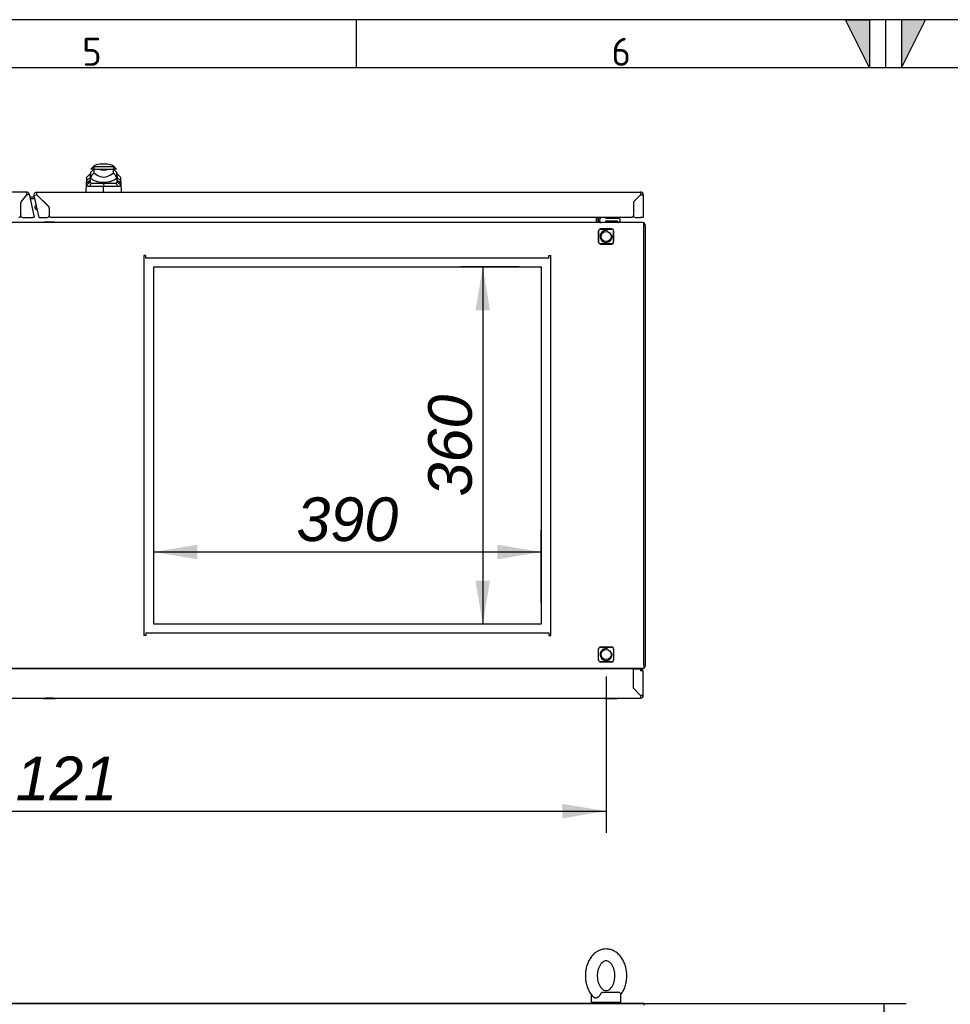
# Paper-space layout 'Layout1' of a CAD drawing. Extents: x 100 to 6593, y 169 to 4601.
# Tile 5 of 8: x 2475 to 3412, y 3610 to 4601. Entities that reach past the tile are written whole.
import ezdxf
from ezdxf.lldxf.tags import DXFTag

# ---------------------------------------------------------------- set-up
doc = ezdxf.new("R2010")
doc.units = 0
doc.header["$LTSCALE"] = 16
doc.layers.get('0').update_dxf_attribs({"linetype": 'CONTINUOUS'})
for name, color, linetype in [('_TRANSLATION', 7, 'CONTINUOUS'), ('AE00121_01', 7, 'CONTINUOUS'), ('AE00198_03', 7, 'CONTINUOUS'), ('AE00219_03', 7, 'CONTINUOUS'), ('AE00500_10', 7, 'CONTINUOUS'), ('AE00701_03', 7, 'CONTINUOUS'), ('AE00715_01', 7, 'CONTINUOUS'), ('AE00992_10', 7, 'CONTINUOUS'), ('C0000000_06_GOMM', 7, 'CONTINUOUS'), ('DEFAULT', 7, 'CONTINUOUS'), ('DV5__TRANSLATION', 7, 'CONTINUOUS'), ('F0000000_02', 7, 'CONTINUOUS'), ('F0000000_08', 7, 'CONTINUOUS'), ('F0000000_12', 7, 'CONTINUOUS'), ('F0000000_47', 7, 'CONTINUOUS'), ('F0000000_48', 7, 'CONTINUOUS'), ('F0000000_87', 7, 'CONTINUOUS'), ('F0000000_89', 7, 'CONTINUOUS'), ('F0000000_91', 7, 'CONTINUOUS'), ('F0000001_37', 7, 'CONTINUOUS')]:
    doc.layers.add(name, color=color, linetype=linetype)
doc.styles.add('SEACAD_ARIAL', font='arial.ttf')
doc.styles.add('SEACAD_ARIALI', font='ariali.ttf')
tags = doc.linetypes.add('CENTER2', pattern=[28.575, 19.05, -3.175, 3.175, -3.175]).pattern_tags.tags
tags[10:11] = [DXFTag(74, 4), DXFTag(75, 0), DXFTag(340, '0'), DXFTag(46, 0.0), DXFTag(50, 0.0), DXFTag(44, 0.0), DXFTag(45, 0.0)]
tags[8:9] = [DXFTag(74, 4), DXFTag(75, 0), DXFTag(340, '0'), DXFTag(46, 0.0), DXFTag(50, 0.0), DXFTag(44, 0.0), DXFTag(45, 0.0)]
tags[6:7] = [DXFTag(74, 4), DXFTag(75, 0), DXFTag(340, '0'), DXFTag(46, 0.0), DXFTag(50, 0.0), DXFTag(44, 0.0), DXFTag(45, 0.0)]
tags[4:5] = [DXFTag(74, 4), DXFTag(75, 0), DXFTag(340, '0'), DXFTag(46, 0.0), DXFTag(50, 0.0), DXFTag(44, 0.0), DXFTag(45, 0.0)]
doc.dimstyles.new('ISO', dxfattribs={"dimtxt": 16.5, "dimasz": 16.5, "dimexe": 8.25, "dimexo": 8.25, "dimgap": 4.125, "dimtad": 1, "dimdec": 1, "dimtxsty": 'SEACAD_ARIAL', "dimblk1": '_SE_FILLED', "dimblk2": '_SE_FILLED', "dimsah": 1, "dimcen": 8.25, "dimazin": 3, "dimtfac": 0.7, "dimtdec": 3, "dimtmove": 0, "dimatfit": 3})

# ---------------------------------------------------------------- blocks, each defined once
blk = doc.blocks.new('DMBLK183')
at = {"layer": '_TRANSLATION', "linetype": 'CONTINUOUS'}
for points in [[(1988.26, 3797.09), (1988.26, 3811.76), (1944.26, 3804.42)], [(3021.26, 3797.09), (3065.26, 3804.42), (3021.26, 3811.76)]]:
    blk.add_hatch(color=7, dxfattribs=at).paths.add_polyline_path(points)
at = {"layer": '_TRANSLATION', "color": 7, "linetype": 'CONTINUOUS'}
for p, q in [((1944.26, 3940.12), (1944.26, 3782.42)), ((3065.26, 3940.12), (3065.26, 3782.42)), ((1944.26, 3804.42), (3065.26, 3804.42))]:
    blk.add_line(p, q, dxfattribs=at)
at = {"layer": '_TRANSLATION', "color": 7, "linetype": 'CONTINUOUS', "style": 'SEACAD_ARIALI'}
blk.add_text('1121', height=44, dxfattribs=at).set_placement((2436.32, 3815.42))
blk = doc.blocks.new('_SE_FILLED')
at = {"color": 0}
blk.add_line((0, 0), (-1, 0), dxfattribs=at)
blk.add_solid([(0, 0), (-1, -0.1665), (-1, 0.1665), (0, 0)], dxfattribs=at)
blk = doc.blocks.new('DMBLK196')
at = {"layer": '_TRANSLATION', "linetype": 'CONTINUOUS'}
for points in [[(3352.79, 3566.63), (3345.46, 3610.63), (3338.13, 3566.63)], [(3352.79, 1854.63), (3338.13, 1854.63), (3345.46, 1810.63)]]:
    blk.add_hatch(color=7, dxfattribs=at).paths.add_polyline_path(points)
at = {"layer": '_TRANSLATION', "color": 7, "linetype": 'CONTINUOUS'}
for p, q in [((2416.76, 3610.63), (3367.46, 3610.63)), ((3345.46, 1810.63), (3345.46, 3610.63)), ((3246.46, 2801.07), (3246.46, 2620.18)), ((3334.46, 2620.18), (3334.46, 2801.07)), ((3125.26, 1810.63), (3367.46, 1810.63))]:
    blk.add_line(p, q, dxfattribs=at)
for centre, start, end in [((3290.46, 2801.07), 0, 180), ((3290.46, 2620.18), 180, 0)]:
    blk.add_arc(centre, 44, start, end, dxfattribs=at)
at = {"layer": '_TRANSLATION', "color": 7, "linetype": 'CONTINUOUS', "style": 'SEACAD_ARIALI'}
blk.add_text('1800', height=44, rotation=90, dxfattribs=at).set_placement((3312.46, 2642.18))
blk = doc.blocks.new('DMBLK200')
at = {"layer": '_TRANSLATION', "linetype": 'CONTINUOUS'}
for points in [[(2933.71, 4308.62), (2948.37, 4308.62), (2941.04, 4352.62)], [(2933.71, 4036.62), (2941.04, 3992.62), (2948.37, 4036.62)]]:
    blk.add_hatch(color=7, dxfattribs=at).paths.add_polyline_path(points)
at = {"layer": '_TRANSLATION', "color": 7, "linetype": 'CONTINUOUS'}
for p, q in [((2977.76, 4352.62), (2919.04, 4352.62)), ((2941.04, 4352.62), (2941.04, 3992.62)), ((2977.76, 3992.62), (2919.04, 3992.62))]:
    blk.add_line(p, q, dxfattribs=at)
at = {"layer": '_TRANSLATION', "color": 7, "linetype": 'CONTINUOUS', "style": 'SEACAD_ARIALI'}
blk.add_text('360', height=44, rotation=90, dxfattribs=at).set_placement((2930.04, 4121.29))
blk = doc.blocks.new('DMBLK201')
at = {"layer": '_TRANSLATION', "linetype": 'CONTINUOUS'}
for points in [[(2653.76, 4072.7), (2609.76, 4065.36), (2653.76, 4058.03)], [(2955.76, 4072.7), (2955.76, 4058.03), (2999.76, 4065.36)]]:
    blk.add_hatch(color=7, dxfattribs=at).paths.add_polyline_path(points)
at = {"layer": '_TRANSLATION', "color": 7, "linetype": 'CONTINUOUS'}
for p, q in [((2609.76, 4014.62), (2609.76, 4087.36)), ((2999.76, 4014.62), (2999.76, 4087.36)), ((2999.76, 4065.36), (2609.76, 4065.36))]:
    blk.add_line(p, q, dxfattribs=at)
at = {"layer": '_TRANSLATION', "color": 7, "linetype": 'CONTINUOUS', "style": 'SEACAD_ARIALI'}
blk.add_text('390', height=44, dxfattribs=at).set_placement((2753.43, 4076.36))

psp = doc.layouts.get("Layout1")

# ---------------------------------------------------------------- hatches: boundary and pattern name
at = {"linetype": 'CONTINUOUS'}
for points in [[(3330.46, 4601.42), (3306.23, 4601.42), (3330.46, 4552.95)], [(3362.77, 4601.42), (3362.77, 4552.95), (3387, 4601.42)]]:
    psp.add_hatch(color=7, dxfattribs=at).paths.add_polyline_path(points)

# ---------------------------------------------------------------- linework, layer by layer
at = {"color": 7, "linetype": 'CONTINUOUS'}
for p, q in [((6593.47, 4601.42), (99.75, 4601.42)), ((2813.55, 4601.42), (2813.55, 4552.95)), ((3346.61, 4601.42), (3346.61, 4552.95))]:
    psp.add_line(p, q, dxfattribs=at)
for points in [[(3330.46, 4601.42), (3330.46, 4552.95), (3306.23, 4601.42), (3330.46, 4601.42)], [(3362.77, 4601.42), (3362.77, 4552.95), (3387, 4601.42), (3362.77, 4601.42)]]:
    psp.add_lwpolyline(points, dxfattribs=at)
at = {"layer": 'AE00121_01', "color": 7, "linetype": 'CONTINUOUS'}
for radius, start, end in [(2.4, 109.95748, 275.04252), (2.2, 110.63983, 274.36017)]:
    psp.add_arc((2492.26, 4412.62), radius, start, end, dxfattribs=at)
at = {"layer": 'AE00198_03', "color": 7, "linetype": 'CONTINUOUS'}
for p, q in [((3076.01, 4402.32), (3065.51, 4402.32)), ((3065.51, 4402.32), (3065.51, 4401.62)), ((3067.76, 4398.42), (3067.76, 4397.62)), ((3068.37, 4397.62), (3068.37, 4398.42)), ((3073.15, 4397.62), (3073.15, 4398.42)), ((3073.76, 4397.62), (3073.76, 4398.42)), ((3076.01, 4401.62), (3076.01, 4402.32))]:
    psp.add_line(p, q, dxfattribs=at)
at = {"layer": 'AE00219_03', "color": 7, "linetype": 'CONTINUOUS'}
for p, q in [((2498.76, 3918.12), (2498.76, 3917.92)), ((2498.76, 3917.92), (2510.76, 3917.92)), ((2510.76, 3917.92), (2510.76, 3918.12)), ((3064.76, 3918.12), (3064.76, 3917.92)), ((3064.76, 3917.92), (3076.76, 3917.92)), ((3076.76, 3917.92), (3076.76, 3918.12))]:
    psp.add_line(p, q, dxfattribs=at)
at = {"layer": 'AE00500_10', "color": 7, "linetype": 'CONTINUOUS'}
for p, q in [((2499.34, 4397.62), (2499.35, 4397.62)), ((2499.34, 4397.62), (2499.34, 4397.12)), ((2502.03, 4397.62), (2499.35, 4397.62)), ((2502.03, 4397.62), (2502.08, 4397.62)), ((2507.44, 4397.62), (2502.08, 4397.62)), ((2507.44, 4397.62), (2507.49, 4397.62)), ((2510.17, 4397.62), (2507.49, 4397.62)), ((2510.18, 4397.62), (2510.17, 4397.62)), ((2510.18, 4397.12), (2510.18, 4397.62)), ((3066.06, 4397.12), (3066.06, 4397.62)), ((3066.06, 4397.62), (3066.09, 4397.62)), ((3070.74, 4397.62), (3066.09, 4397.62)), ((3070.74, 4397.62), (3070.79, 4397.62)), ((3075.44, 4397.62), (3070.79, 4397.62)), ((3075.44, 4397.62), (3075.46, 4397.62)), ((3075.46, 4397.62), (3075.46, 4397.12)), ((2499.34, 3948.12), (2499.34, 3947.62)), ((2510.18, 3947.62), (2510.18, 3948.12)), ((3066.06, 3947.62), (3066.06, 3948.12)), ((3075.46, 3948.12), (3075.46, 3947.62))]:
    psp.add_line(p, q, dxfattribs=at)
at = {"layer": 'AE00701_03', "color": 7, "linetype": 'CONTINUOUS'}
psp.add_line((3095.03, 4420.16), (3095.07, 4420.16), dxfattribs=at)
at = {"layer": 'AE00715_01', "color": 7, "linetype": 'CONTINUOUS'}
for p, q in [((3059.75, 4397.12), (3057.26, 4399.6)), ((3059.25, 3947.62), (3059.75, 3948.12)), ((3050.26, 3619.13), (3050.26, 3612.13)), ((3061.96, 3622.13), (3077.26, 3622.13)), ((3080.26, 3612.13), (3080.26, 3619.13)), ((3050.26, 3612.13), (3080.26, 3612.13))]:
    psp.add_line(p, q, dxfattribs=at)
for centre, radius, start, end in [((3065.26, 4383.12), 15, 109.96171, 111.03947), ((3065.26, 3962.12), 15, 248.96053, 255.16488), ((3053.26, 3619.13), 3, 167.51036, 180), ((3077.26, 3619.13), 3, 0, 90)]:
    psp.add_arc(centre, radius, start, end, dxfattribs=at)
for points, knots in [([(3065.26, 3665.63), (3064.35, 3665.59), (3062.41, 3665.5), (3059.08, 3664.59), (3055.67, 3662.82), (3052.55, 3660.3), (3049.82, 3657.1), (3047.57, 3653.29), (3045.86, 3648.99), (3044.76, 3644.33), (3044.31, 3639.47), (3044.53, 3634.58), (3045.42, 3629.8), (3046.96, 3625.26), (3049.14, 3621.2), (3051.2, 3618.34), (3052.51, 3617.24), (3052.82, 3616.99)], [0, 0, 0, 0, 0.044381, 0.111738, 0.179192, 0.247774, 0.318032, 0.389867, 0.46275, 0.536123, 0.609649, 0.683331, 0.757272, 0.831577, 0.906318, 0.981266, 1, 1, 1, 1]), ([(3080.18, 3619.65), (3080.92, 3620.6), (3082.41, 3622.97), (3084.2, 3626.9), (3085.5, 3631.48), (3086.14, 3636.29), (3086.13, 3641.19), (3085.45, 3646.02), (3084.1, 3650.64), (3082.11, 3654.9), (3079.52, 3658.65), (3076.39, 3661.73), (3072.85, 3663.98), (3069.01, 3665.38), (3066.62, 3665.55), (3065.26, 3665.63)], [0.062023, 0.062023, 0.062023, 0.062023, 0.1231072, 0.1957373, 0.269014, 0.3425027, 0.4161307, 0.4899893, 0.5641728, 0.6387849, 0.713731, 0.7884372, 0.8619797, 0.9334923, 1, 1, 1, 1]), ([(3065.26, 3653.63), (3065.51, 3653.62), (3066.19, 3653.58), (3067.49, 3653.18), (3069.21, 3652.02), (3070.92, 3650.11), (3072.41, 3647.46), (3073.5, 3644.33), (3074.1, 3640.86), (3074.16, 3637.25), (3073.69, 3633.73), (3072.72, 3630.52), (3071.35, 3627.81), (3069.73, 3625.74), (3068.04, 3624.38), (3066.42, 3623.69), (3064.92, 3623.55), (3063.35, 3623.93), (3061.67, 3624.95), (3060, 3626.63), (3058.48, 3629.02), (3057.27, 3632.04), (3056.54, 3635.44), (3056.32, 3639.03), (3056.65, 3642.59), (3057.5, 3645.9), (3058.77, 3648.77), (3060.34, 3651.03), (3062.02, 3652.57), (3063.73, 3653.48), (3064.67, 3653.58), (3065.26, 3653.63)], [0, 0, 0, 0, 0.0167, 0.054176, 0.08804, 0.12429, 0.159162, 0.193798, 0.22847, 0.263235, 0.297979, 0.332496, 0.366686, 0.400643, 0.434741, 0.469967, 0.508671, 0.547705, 0.581965, 0.61477, 0.649771, 0.684426, 0.719069, 0.753816, 0.788581, 0.823176, 0.857456, 0.891448, 0.925455, 0.960214, 1, 1, 1, 1]), ([(3058.95, 3619.13), (3058.71, 3618.68), (3058.43, 3618.26), (3057.76, 3617.52), (3057.39, 3617.21), (3056.81, 3616.83), (3056.61, 3616.71), (3056.22, 3616.52), (3056.02, 3616.44), (3055.62, 3616.31), (3055.42, 3616.26), (3055.03, 3616.19), (3054.84, 3616.18), (3054.47, 3616.18), (3054.29, 3616.19), (3053.94, 3616.26), (3053.77, 3616.31), (3053.45, 3616.44), (3053.29, 3616.52), (3053.01, 3616.7), (3052.88, 3616.81), (3052.76, 3616.93)], [0, 0, 0, 0, 0.125, 0.125, 0.25, 0.25, 0.3125, 0.3125, 0.375, 0.375, 0.4375, 0.4375, 0.5, 0.5, 0.5625, 0.5625, 0.625, 0.625, 0.6875, 0.6875, 0.7462707, 0.7462707, 0.7462707, 0.7462707]), ([(3058.95, 3619.13), (3059.15, 3619.5), (3059.38, 3619.87), (3059.75, 3620.41), (3059.88, 3620.58), (3060.13, 3620.9), (3060.26, 3621.06), (3060.52, 3621.34), (3060.65, 3621.47), (3060.91, 3621.7), (3061.04, 3621.8), (3061.3, 3621.96), (3061.43, 3622.02), (3061.69, 3622.11), (3061.83, 3622.13), (3061.96, 3622.13)], [0, 0, 0, 0, 0.25, 0.25, 0.375, 0.375, 0.5, 0.5, 0.625, 0.625, 0.75, 0.75, 0.875, 0.875, 1, 1, 1, 1])]:
    psp.add_open_spline(points, degree=3, knots=knots, dxfattribs=at)
at = {"layer": 'AE00992_10', "color": 7, "linetype": 'CONTINUOUS'}
for p, q in [((2548.73, 4453.37), (2546.23, 4450.87)), ((2549.28, 4453.37), (2548.73, 4453.37)), ((2569.18, 4453.37), (2549.28, 4453.37)), ((2549.28, 4453.37), (2549.28, 4450.87)), ((2563.11, 4455.87), (2555.34, 4455.87)), ((2569.18, 4453.37), (2569.18, 4450.87)), ((2569.73, 4453.37), (2569.18, 4453.37)), ((2572.23, 4450.87), (2569.73, 4453.37)), ((2542.15, 4439.64), (2542.26, 4442.92)), ((2545.72, 4442.38), (2542.15, 4439.64)), ((2545.84, 4446.37), (2542.26, 4442.92)), ((2545.72, 4442.38), (2545.62, 4439.37)), ((2545.73, 4442.62), (2545.72, 4442.38)), ((2545.73, 4446.26), (2545.73, 4442.62)), ((2546.38, 4442.62), (2545.73, 4442.62)), ((2549.28, 4450.87), (2546.23, 4450.87)), ((2549.38, 4450.87), (2546.38, 4447.87)), ((2546.38, 4442.63), (2546.38, 4447.87)), ((2546.38, 4441.71), (2546.38, 4442.63)), ((2549.38, 4450.87), (2549.28, 4450.87)), ((2549.38, 4450.87), (2554.23, 4450.87)), ((2549.38, 4450.87), (2549.38, 4447.3)), ((2549.38, 4447.3), (2552.63, 4445.01)), ((2554.17, 4450.87), (2559.23, 4450.87)), ((2554.23, 4450.86), (2554.23, 4450.87)), ((2559.23, 4450.87), (2564.23, 4450.87)), ((2564.23, 4450.87), (2569.08, 4450.87)), ((2564.23, 4450.87), (2564.23, 4450.86)), ((2565.82, 4445.01), (2569.08, 4447.3)), ((2569.08, 4447.3), (2569.08, 4450.87)), ((2572.08, 4447.87), (2569.08, 4450.87)), ((2569.18, 4450.87), (2569.08, 4450.87)), ((2572.23, 4450.87), (2569.18, 4450.87)), ((2572.08, 4447.87), (2572.08, 4442.63)), ((2572.08, 4442.63), (2572.08, 4441.71)), ((2572.73, 4442.62), (2572.08, 4442.62)), ((2576.21, 4442.92), (2572.64, 4446.37)), ((2572.73, 4443.38), (2572.73, 4446.29)), ((2572.73, 4443.38), (2572.73, 4443.33)), ((2572.73, 4443.33), (2572.73, 4442.62)), ((2572.75, 4442.38), (2572.73, 4443.33)), ((2572.86, 4439.37), (2572.75, 4442.38)), ((2576.33, 4439.64), (2572.75, 4442.38)), ((2576.21, 4442.92), (2576.33, 4439.64)), ((2541.74, 4427.87), (2542.04, 4436.63)), ((2542.04, 4436.63), (2542.15, 4439.64)), ((2545.62, 4439.37), (2542.04, 4436.63)), ((2542.17, 4435.15), (2542.04, 4436.63)), ((2545.7, 4437.87), (2542.17, 4435.15)), ((2547.41, 4436.87), (2544.33, 4433.47)), ((2545.62, 4439.37), (2545.7, 4437.87)), ((2547.41, 4436.87), (2559.25, 4436.87)), ((2559.24, 4428.17), (2559.24, 4433.42)), ((2559.25, 4436.87), (2571.07, 4436.87)), ((2559.25, 4436.87), (2559.31, 4433.42)), ((2559.31, 4433.42), (2559.25, 4433.42)), ((2574.15, 4433.47), (2571.07, 4436.87)), ((2572.78, 4437.87), (2572.86, 4439.37)), ((2576.31, 4435.15), (2572.78, 4437.87)), ((2576.43, 4436.63), (2572.86, 4439.37)), ((2576.43, 4436.63), (2576.31, 4435.15)), ((2576.33, 4439.64), (2576.43, 4436.63)), ((2576.43, 4436.63), (2576.74, 4427.87))]:
    psp.add_line(p, q, dxfattribs=at)
for centre, radius, start, end in [((2555.34, 4445.87), 10, 90, 131.40962), ((2563.11, 4445.87), 10, 48.59038, 90), ((2559.2, 4529.81), 85.1, 260.95265, 261.22318), ((2568.07, 4431.99), 24.16, 140.68004, 153.86836), ((2559.23, 4454.76), 11.77, 235.92812, 304.07188), ((2559.23, 4466.04), 15.98, 251.77022, 288.22978), ((2550.39, 4431.99), 24.16, 26.13129, 39.32031), ((2559.2, 4529.81), 85.1, 278.72858, 279.10286), ((2547.9, 3132.49), 1300.98, 89.5005, 90.15719), ((2557.2, 4455.08), 17.2, 231.0215, 249.30932), ((2559.23, 4467.77), 29.9, 254.26409, 285.73591), ((2559.23, 4464.81), 27.16, 262.77113, 277.22887), ((2570.57, 3136.07), 1297.4, 89.84206, 90.49723), ((2561.26, 4455.08), 17.2, 290.69068, 308.9785)]:
    psp.add_arc(centre, radius, start, end, dxfattribs=at)
for major_axis, start_param, end_param in [((-19.01, 0), 1.130234, 1.390066), ((19.01, 0), 4.893119, 5.152951)]:
    psp.add_ellipse((2559.23, 4451.86), major_axis=major_axis, ratio=0.7484, start_param=start_param, end_param=end_param, dxfattribs=at)
for points, knots in [([(2544.33, 4433.47), (2544.27, 4433.46), (2544.16, 4433.46), (2544, 4433.47), (2543.84, 4433.49), (2543.7, 4433.51), (2543.55, 4433.54), (2543.42, 4433.57), (2543.29, 4433.62), (2543.17, 4433.67), (2543.06, 4433.73), (2542.95, 4433.79), (2542.82, 4433.88), (2542.68, 4434.01), (2542.53, 4434.19), (2542.41, 4434.39), (2542.31, 4434.62), (2542.23, 4434.87), (2542.19, 4435.05), (2542.17, 4435.15)], [0, 0, 0, 0, 0.047639, 0.094955, 0.141973, 0.188715, 0.235205, 0.281467, 0.327527, 0.373409, 0.419137, 0.464738, 0.510238, 0.596012, 0.679847, 0.761943, 0.842515, 0.921788, 1, 1, 1, 1]), ([(2545.7, 4437.87), (2545.71, 4437.83), (2545.73, 4437.75), (2545.77, 4437.64), (2545.82, 4437.54), (2545.87, 4437.45), (2545.93, 4437.37), (2546, 4437.29), (2546.08, 4437.22), (2546.16, 4437.15), (2546.26, 4437.1), (2546.35, 4437.05), (2546.46, 4437), (2546.57, 4436.97), (2546.69, 4436.94), (2546.82, 4436.91), (2546.96, 4436.89), (2547.1, 4436.88), (2547.25, 4436.87), (2547.36, 4436.87), (2547.41, 4436.87)], [0, 0, 0, 0, 0.053914, 0.107599, 0.161137, 0.214608, 0.268092, 0.321672, 0.375427, 0.429438, 0.483783, 0.538539, 0.593782, 0.649586, 0.706021, 0.763157, 0.821061, 0.879795, 0.939422, 1, 1, 1, 1]), ([(2571.07, 4436.87), (2571.13, 4436.87), (2571.24, 4436.87), (2571.41, 4436.88), (2571.57, 4436.9), (2571.72, 4436.92), (2571.86, 4436.95), (2571.99, 4436.99), (2572.11, 4437.04), (2572.22, 4437.1), (2572.32, 4437.16), (2572.42, 4437.23), (2572.5, 4437.32), (2572.58, 4437.41), (2572.64, 4437.51), (2572.69, 4437.62), (2572.74, 4437.74), (2572.76, 4437.82), (2572.78, 4437.87)], [0, 0, 0, 0, 0.068178, 0.135149, 0.200997, 0.26581, 0.329681, 0.392706, 0.454986, 0.516625, 0.57773, 0.638412, 0.698782, 0.758957, 0.81905, 0.879178, 0.939456, 1, 1, 1, 1]), ([(2576.31, 4435.15), (2576.3, 4435.09), (2576.28, 4434.99), (2576.24, 4434.85), (2576.2, 4434.71), (2576.15, 4434.58), (2576.09, 4434.46), (2576.03, 4434.34), (2575.96, 4434.23), (2575.89, 4434.13), (2575.81, 4434.03), (2575.72, 4433.94), (2575.6, 4433.84), (2575.43, 4433.73), (2575.22, 4433.63), (2574.99, 4433.55), (2574.73, 4433.5), (2574.46, 4433.47), (2574.25, 4433.47), (2574.15, 4433.47)], [0, 0, 0, 0, 0.042645, 0.085572, 0.128822, 0.172434, 0.216446, 0.260896, 0.305819, 0.35125, 0.397223, 0.443771, 0.490926, 0.574111, 0.657759, 0.742022, 0.827052, 0.912998, 1, 1, 1, 1])]:
    psp.add_open_spline(points, degree=3, knots=knots, dxfattribs=at)
at = {"layer": 'C0000000_06_GOMM', "color": 7, "linetype": 'CONTINUOUS'}
for p, q in [((2479.81, 4422.92), (2479.77, 4422.92)), ((2480.98, 4424.38), (2480.97, 4424.42)), ((2484.2, 4425.87), (2484.23, 4425.88)), ((2484.23, 4425.88), (2484.96, 4422.62))]:
    psp.add_line(p, q, dxfattribs=at)
at = {"layer": 'DEFAULT', "color": 7, "linetype": 'CONTINUOUS'}
psp.add_line((6593.47, 4552.95), (99.75, 4552.95), dxfattribs=at)
at = {"layer": 'DV5__TRANSLATION', "color": 7, "linetype": 'CENTER2'}
for p, q in [((2609.76, 4352.62), (2999.76, 4352.62)), ((2609.76, 3992.62), (2609.76, 4352.62)), ((2999.76, 4352.62), (2999.76, 3992.62)), ((2999.76, 3992.62), (2609.76, 3992.62))]:
    psp.add_line(p, q, dxfattribs=at)
at = {"layer": 'F0000000_02', "color": 7, "linetype": 'CONTINUOUS'}
for p, q in [((3057.76, 4377.62), (3057.76, 4388.62)), ((3059.76, 4390.62), (3070.76, 4390.62)), ((3072.76, 4388.62), (3072.76, 4377.62)), ((3070.76, 4375.62), (3059.76, 4375.62)), ((3057.76, 3956.62), (3057.76, 3967.62)), ((3059.76, 3969.62), (3070.76, 3969.62)), ((3072.76, 3967.62), (3072.76, 3956.62)), ((3070.76, 3954.62), (3059.76, 3954.62)), ((3057.76, 3610.63), (3057.76, 3612.13)), ((3072.76, 3612.13), (3072.76, 3610.63))]:
    psp.add_line(p, q, dxfattribs=at)
for centre in [(3065.26, 4383.12), (3065.26, 3962.12)]:
    psp.add_circle(centre, 5.05, dxfattribs=at)
for centre, radius, start, end in [((3059.76, 4388.62), 2, 90, 180), ((3065.26, 4383.12), 6, 75, 15), ((3070.76, 4388.62), 2, 0, 90), ((3059.76, 4377.62), 2, 180, 270), ((3070.76, 4377.62), 2, 270, 0), ((3059.76, 3967.62), 2, 90, 180), ((3065.26, 3962.12), 6, 75, 15), ((3070.76, 3967.62), 2, 0, 90), ((3059.76, 3956.62), 2, 180, 270), ((3070.76, 3956.62), 2, 270, 0)]:
    psp.add_arc(centre, radius, start, end, dxfattribs=at)
at = {"layer": 'F0000000_08', "color": 7, "linetype": 'CONTINUOUS'}
for p, q in [((3058.89, 4399.82), (3059.36, 4401.09)), ((3059.36, 4401.09), (3059.84, 4402.37)), ((3064.51, 4398.12), (3064.51, 4397.62)), ((3064.51, 4397.62), (3064.51, 4397.42)), ((3076.71, 4398.42), (3064.81, 4398.42)), ((3065.27, 4401.62), (3078.26, 4401.62)), ((3077.01, 4397.62), (3077.01, 4398.12)), ((3077.01, 4397.42), (3077.01, 4397.62)), ((3079.26, 4400.62), (3079.26, 4398.12))]:
    psp.add_line(p, q, dxfattribs=at)
for centre, radius, start, end in [((3060.76, 4399.12), 2, 159.52255, 270), ((3064.21, 4397.42), 0.3, 270, 0), ((3065.27, 4402.62), 1, 194.47751, 249.63587), ((3064.81, 4398.12), 0.3, 90, 180), ((3065.27, 4402.62), 1, 249.63587, 270), ((3076.71, 4398.12), 0.3, 0, 90), ((3077.31, 4397.42), 0.3, 180, 270), ((3078.26, 4400.62), 1, 0, 90), ((3078.26, 4398.12), 1, 270, 0)]:
    psp.add_arc(centre, radius, start, end, dxfattribs=at)
at = {"layer": 'F0000000_12', "color": 7, "linetype": 'CONTINUOUS'}
psp.add_line((3092.82, 4403.87), (3092.65, 4403.87), dxfattribs=at)
at = {"layer": 'F0000000_47', "color": 7, "linetype": 'CONTINUOUS'}
for p, q in [((2479.57, 4422.62), (2479.53, 4422.62)), ((2489.72, 4422.62), (2484.93, 4422.62)), ((2494.5, 4422.62), (2494.48, 4422.62)), ((2478.37, 4421.12), (2478.33, 4421.12)), ((2490.06, 4421.12), (2485.26, 4421.12)), ((2496, 4421.12), (2495.98, 4421.12)), ((3101.96, 4397.12), (1907.56, 4397.12)), ((3055.76, 4398.42), (3055.76, 4402.37)), ((3055.76, 4398.42), (3055.76, 4397.12)), ((3103.26, 4394.32), (3103.26, 4396.8)), ((3103.26, 3950.92), (3103.26, 4394.32)), ((3057.66, 4388.72), (3057.66, 4377.52)), ((3070.86, 4390.72), (3059.66, 4390.72)), ((3072.86, 4377.52), (3072.86, 4388.72)), ((3059.66, 4375.52), (3070.86, 4375.52)), ((2599.76, 4363.92), (2599.76, 3981.32)), ((2601.76, 4363.92), (2599.76, 4363.92)), ((2601.76, 4363.92), (2601.76, 4363.92)), ((2601.76, 4361.12), (2601.76, 4363.92)), ((3007.76, 4363.92), (3009.76, 4363.92)), ((3007.76, 4363.92), (3007.76, 4363.92)), ((3007.76, 4361.12), (3007.76, 4363.92)), ((3009.76, 3981.32), (3009.76, 4363.92)), ((3007.76, 4361.12), (2601.76, 4361.12)), ((2601.76, 3981.32), (2599.76, 3981.32)), ((2601.76, 3984.12), (3007.76, 3984.12)), ((2601.76, 3984.12), (2601.76, 3981.32)), ((2601.76, 3981.32), (2601.76, 3981.32)), ((3007.76, 3984.12), (3007.76, 3981.32)), ((3007.76, 3981.32), (3009.76, 3981.32)), ((3007.76, 3981.32), (3007.76, 3981.32)), ((3057.66, 3956.52), (3057.66, 3967.72)), ((3059.66, 3969.72), (3070.86, 3969.72)), ((3072.86, 3967.72), (3072.86, 3956.52)), ((3101.96, 3948.12), (1907.56, 3948.12)), ((3055.76, 3947.62), (3055.76, 3948.12)), ((3070.86, 3954.52), (3059.66, 3954.52)), ((3103.26, 3950.92), (3103.26, 3948.44))]:
    psp.add_line(p, q, dxfattribs=at)
for centre, radius, start, end in [((3101.96, 4394.32), 2.8, 62.336, 90), ((3059.66, 4388.72), 2, 90, 180), ((3070.86, 4388.72), 2, 0, 90), ((3059.66, 4377.52), 2, 180, 270), ((3070.86, 4377.52), 2, 270, 0), ((3059.66, 3967.72), 2, 90, 180), ((3070.86, 3967.72), 2, 0, 90), ((3059.66, 3956.52), 2, 180, 270), ((3070.86, 3956.52), 2, 270, 0), ((3101.96, 3950.92), 2.8, 270, 297.664)]:
    psp.add_arc(centre, radius, start, end, dxfattribs=at)
at = {"layer": 'F0000000_48', "color": 7, "linetype": 'CONTINUOUS'}
for q in [(1954.24, 3610.63), (3103.26, 3609.13)]:
    psp.add_line((3103.26, 3610.63), q, dxfattribs=at)
at = {"layer": 'F0000000_87', "color": 7, "linetype": 'CONTINUOUS'}
for p, q in [((3055.76, 4402.37), (3055.76, 4398.42)), ((3057.26, 4402.37), (3057.26, 4398.42)), ((3104.76, 4394.32), (3104.76, 3950.92))]:
    psp.add_line(p, q, dxfattribs=at)
for centre, radius, start, end in [((3058.56, 4398.42), 2.8, 180, 207.664), ((3058.56, 4398.42), 1.3, 180, 270), ((3101.96, 4394.32), 2.8, 62.336, 90), ((3101.96, 4394.32), 2.8, 0, 62.336), ((3058.56, 3946.82), 2.8, 152.336, 163.39844), ((3058.56, 3946.82), 1.3, 90, 142.02009), ((3101.96, 3950.92), 2.8, 270, 297.664), ((3101.96, 3950.92), 2.8, 297.664, 0)]:
    psp.add_arc(centre, radius, start, end, dxfattribs=at)
at = {"layer": 'F0000000_89', "color": 7, "linetype": 'CONTINUOUS'}
for p, q in [((2481.52, 4427.87), (1909.56, 4427.87)), ((2481.5, 4425.07), (2476.13, 4418.39)), ((2481.52, 4425.05), (2476.18, 4418.4)), ((2481.52, 4425.05), (2481.5, 4425.07)), ((2484.25, 4425.68), (2489.35, 4402.69)), ((2475.69, 4404.37), (2475.69, 4417.13)), ((2475.74, 4404.37), (2475.74, 4417.15)), ((2486.55, 4402.37), (2489.35, 4402.69)), ((2489.35, 4402.69), (2487.88, 4402.37)), ((2477.74, 4402.37), (2486.55, 4402.37)), ((2486.55, 4402.37), (2487.88, 4402.37))]:
    psp.add_line(p, q, dxfattribs=at)
for centre, radius, start, end in [((2655.49, 4425.23), 174, 179.12972, 180.05178), ((2481.52, 4425.07), 2.8, 12.5, 90), ((2477.69, 4417.13), 2, 141.25, 180), ((2477.74, 4417.15), 2, 141.25, 180), ((2473.69, 4404.37), 2, 270, 0), ((2477.74, 4404.37), 2, 180, 270)]:
    psp.add_arc(centre, radius, start, end, dxfattribs=at)
psp.add_open_spline([(2481.52, 4425.05), (2481.61, 4425.07), (2481.79, 4425.11), (2482.05, 4425.17), (2482.32, 4425.23), (2482.48, 4425.27), (2482.65, 4425.31), (2482.81, 4425.34), (2483.04, 4425.39), (2483.26, 4425.44), (2483.39, 4425.47), (2483.52, 4425.5), (2483.64, 4425.53), (2483.8, 4425.57), (2483.93, 4425.6), (2484.01, 4425.62), (2484.08, 4425.63), (2484.14, 4425.65), (2484.2, 4425.66), (2484.24, 4425.67), (2484.25, 4425.68), (2484.25, 4425.68)], degree=3, knots=[0, 0, 0, 0, 0.0625, 0.125, 0.1875, 0.25, 0.25, 0.3125, 0.375, 0.4375, 0.5, 0.5, 0.5625, 0.625, 0.6875, 0.75, 0.75, 0.8125, 0.875, 0.9375, 1, 1, 1, 1], dxfattribs=at)
at = {"layer": 'F0000000_91', "color": 7, "linetype": 'CONTINUOUS'}
for p, q in [((2489.28, 4424.68), (2489.33, 4424.42)), ((2494.22, 4402.33), (2489.32, 4424.46)), ((2492.09, 4427.87), (2491.85, 4427.86)), ((2492.05, 4427.87), (3099.96, 4427.87)), ((2492.05, 4425.07), (2492.05, 4425.05)), ((2492.05, 4425.05), (2492.05, 4425.07)), ((2503.92, 4413.2), (2492.05, 4425.07)), ((2503.87, 4413.23), (2492.05, 4425.05)), ((3093.3, 4418.43), (3099.94, 4425.07)), ((3099.96, 4425.05), (3093.35, 4418.44)), ((3099.94, 4425.07), (3099.96, 4425.05)), ((3102.76, 4425.07), (3102.76, 4402.37)), ((3092.71, 4417.01), (3092.71, 4404.37)), ((3092.76, 4417.02), (3092.76, 4404.37)), ((2504.46, 4411.82), (2504.46, 4404.37)), ((2504.51, 4411.78), (2504.51, 4404.37)), ((2497.08, 4402.37), (2502.46, 4402.37)), ((3090.71, 4402.37), (2506.51, 4402.37)), ((3094.76, 4402.37), (3099.96, 4402.37)), ((3102.76, 4402.37), (3099.96, 4402.37))]:
    psp.add_line(p, q, dxfattribs=at)
for centre, radius, start, end in [((2456.31, 4585.23), 164.12, 281.60198, 282.57952), ((3273.94, 4425.23), 174, 179.12972, 180.05178), ((3099.96, 4425.07), 2.8, 0, 90), ((3100.12, 4599.05), 174, 269.94822, 270.87028), ((2502.46, 4411.82), 2, 0, 45), ((2502.51, 4411.78), 2, 0, 45), ((3094.71, 4417.01), 2, 135, 180), ((3094.76, 4417.02), 2, 135, 180), ((2502.46, 4404.37), 2, 270, 0), ((2506.51, 4404.37), 2, 180, 270), ((3090.71, 4404.37), 2, 270, 0), ((3094.76, 4404.37), 2, 180, 270)]:
    psp.add_arc(centre, radius, start, end, dxfattribs=at)
for points, knots in [([(2489.28, 4424.68), (2489.23, 4425.02), (2489.24, 4425.37), (2489.42, 4426.11), (2489.6, 4426.5), (2490.13, 4427.15), (2490.46, 4427.41), (2491.16, 4427.75), (2491.5, 4427.84), (2491.85, 4427.86)], [0.0445468, 0.0445468, 0.0445468, 0.0445468, 0.25, 0.25, 0.5, 0.5, 0.75, 0.75, 0.9606876, 0.9606876, 0.9606876, 0.9606876]), ([(2492.05, 4425.07), (2492.05, 4425.09), (2492.05, 4425.14), (2492.05, 4425.21), (2492.05, 4425.28), (2492.05, 4425.37), (2492.05, 4425.48), (2492.05, 4425.66), (2492.05, 4425.88), (2492.05, 4426.14), (2492.05, 4426.39), (2492.05, 4426.63), (2492.05, 4426.85), (2492.05, 4427.05), (2492.05, 4427.24), (2492.05, 4427.4), (2492.05, 4427.54), (2492.05, 4427.66), (2492.05, 4427.75), (2492.05, 4427.81), (2492.05, 4427.84), (2492.05, 4427.86), (2492.05, 4427.87), (2492.05, 4427.87), (2492.05, 4427.87), (2492.05, 4427.87)], [0, 0, 0, 0, 0.015632, 0.031263, 0.046894, 0.062524, 0.093781, 0.125038, 0.18753, 0.250022, 0.312516, 0.375012, 0.437507, 0.500001, 0.562495, 0.624991, 0.687486, 0.74998, 0.812472, 0.874965, 0.906221, 0.937478, 0.968737, 0.984368, 1, 1, 1, 1]), ([(2494.22, 4402.33), (2494.23, 4402.28), (2494.31, 4402.25), (2494.61, 4402.22), (2494.82, 4402.21), (2495.35, 4402.23), (2495.66, 4402.25), (2496.35, 4402.31), (2496.71, 4402.34), (2497.08, 4402.37)], [0, 0, 0, 0, 0.25, 0.25, 0.5, 0.5, 0.75, 0.75, 1, 1, 1, 1])]:
    psp.add_open_spline(points, degree=3, knots=knots, dxfattribs=at)
at = {"layer": 'F0000001_37', "color": 7, "linetype": 'CONTINUOUS'}
for p, q in [((3092.71, 3947.62), (1916.81, 3947.62)), ((3092.71, 3928.12), (3092.71, 3947.62)), ((3092.76, 3947.62), (3092.71, 3947.62)), ((3092.76, 3928.14), (3092.76, 3947.62)), ((3092.76, 3947.62), (3099.96, 3947.62)), ((3099.96, 3947.62), (3099.96, 3946.12)), ((3092.76, 3946.12), (3092.71, 3946.12)), ((3102.44, 3946.12), (3099.96, 3946.12)), ((3099.96, 3946.12), (3102.44, 3946.12)), ((3102.76, 3920.92), (3102.76, 3944.82)), ((3092.71, 3928.12), (3092.74, 3928.12)), ((3092.74, 3928.12), (3099.94, 3920.92)), ((3099.96, 3920.94), (3092.76, 3928.14)), ((1909.56, 3918.12), (2500.49, 3918.12)), ((2500.49, 3918.12), (2509.03, 3918.12)), ((2509.03, 3918.12), (3099.96, 3918.12)), ((3099.96, 3920.94), (3099.94, 3920.92)), ((3099.94, 3920.92), (3099.96, 3920.94))]:
    psp.add_line(p, q, dxfattribs=at)
for centre, radius, start, end in [((3099.96, 3944.82), 2.8, 27.664, 90), ((3099.96, 3944.82), 2.8, 0, 27.664), ((2504.76, 3869), 49.31, 85.03109, 94.96891), ((3254.01, 3920.62), 154.07, 179.8886, 180.9299), ((3100.12, 3746.94), 174, 89.12972, 90.05178), ((3099.96, 3920.92), 2.8, 270, 0)]:
    psp.add_arc(centre, radius, start, end, dxfattribs=at)
psp.add_ellipse((3099.96, 3944.82), major_axis=(-2.8, 0), ratio=0.998462, start_param=3.141593, end_param=3.624421, dxfattribs=at)

# ---------------------------------------------------------------- texts
at = {"char_height": 28.2687, "width": 31.8024, "attachment_point": 8}
for s, insert in [('{\\fSolid Edge ANSI|b0||i0||c0|p34;\\C7;\\H28.268688;\\W1.;5}', (2547.49, 4554.95)), ('{\\fSolid Edge ANSI|b0||i0||c0|p34;\\C7;\\H28.268688;\\W1.;6}', (3080.56, 4554.95))]:
    psp.add_mtext(s, dxfattribs=dict(at, insert=insert))

# ---------------------------------------------------------------- dimensions: what is measured, and where the dimension line sits
at = {"layer": '_TRANSLATION', "color": 7, "linetype": 'CONTINUOUS'}
for base, p1, p2, angle, picture, middle, dimtype in [((2941.04, 4352.62), (2999.76, 4352.62), (2999.76, 3992.62), 270, 'DMBLK200', (2941.04, 4172.62), 161), ((1944.26, 3804.42), (1944.26, 3962.12), (3065.26, 3962.12), 0, 'DMBLK183', (2504.76, 3804.42), 161), ((3345.46, 3610.63), (3103.26, 1810.63), (2394.76, 3610.63), 90, 'DMBLK196', (3345.46, 2710.63), 160)]:
    dim = psp.add_linear_dim(base=base, p1=p1, p2=p2, angle=angle, text='\\A1;<>', dimstyle='ISO', override={"dimtxt": 44, "dimasz": 44, "dimexe": 22, "dimexo": 22, "dimgap": 11, "dimcen": 22}, dxfattribs=at)
    dim.commit()
    dim.dimension.update_dxf_attribs({"geometry": picture, "text_midpoint": middle, "dimtype": dimtype})
dim = psp.add_linear_dim(base=(2609.76, 4065.36), p1=(2999.76, 3992.62), p2=(2609.76, 3992.62), text='\\A1;<>', dimstyle='ISO', override={"dimtxt": 44, "dimasz": 44, "dimexe": 22, "dimexo": 22, "dimgap": 11, "dimcen": 22}, dxfattribs=at)
dim.commit()
dim.dimension.update_dxf_attribs({"geometry": 'DMBLK201', "text_midpoint": (2804.76, 4065.36), "dimtype": 160})

doc.saveas('drawing.dxf')
